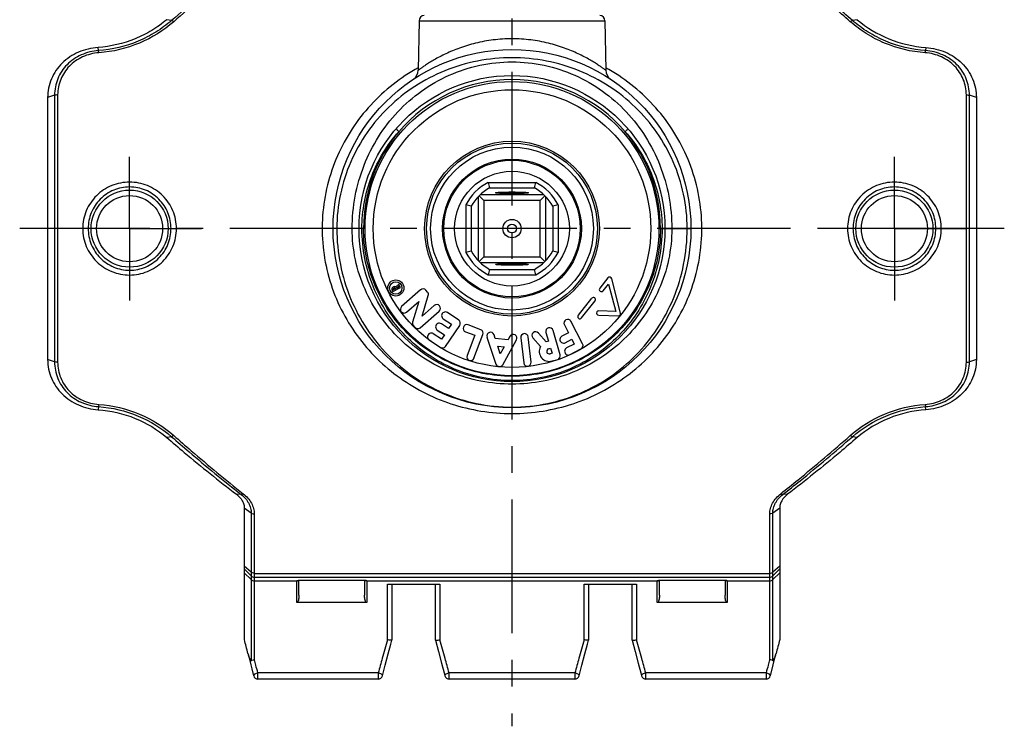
# Model space of a CAD drawing. Header units: millimetres. Extents: x 0 to 1000, y 0 to 1000.
# Tile 1 of 2: x 410 to 590, y 380 to 509. Entities that reach past the tile are written whole.
import ezdxf

# ---------------------------------------------------------------- set-up
doc = ezdxf.new("R2010")
doc.units = ezdxf.units.MM
doc.header["$LTSCALE"] = 65.185185
doc.linetypes.add('CENTER', pattern=[0.6, 0.375, -0.075, 0.075, -0.075])
doc.layers.get('0').update_dxf_attribs({"linetype": 'CONTINUOUS'})
for name, color, linetype in [('ACHSEN_S', 7, 'CONTINUOUS'), ('FASEN', 7, 'CONTINUOUS'), ('KOERPER', 7, 'CONTINUOUS'), ('KONST.EL_MIT_GEO', 7, 'CONTINUOUS')]:
    doc.layers.add(name, color=color, linetype=linetype)

msp = doc.modelspace()

# ---------------------------------------------------------------- linework, layer by layer
at = {"color": 7, "linetype": 'Continuous'}
for p, q in [((495.66, 479.14), (504.34, 479.14)), ((495.91, 478.15), (504.09, 478.15)), ((493.8, 476.51), (493.8, 464.88)), ((493.99, 476.7), (494.85, 475.84)), ((505.81, 476.89), (494.19, 476.89)), ((505.15, 475.84), (494.85, 475.84)), ((494.85, 475.84), (494.85, 465.54)), ((497, 477.24), (497, 477.24)), ((503, 477.24), (503, 477.24)), ((506.01, 476.7), (505.15, 475.84)), ((505.15, 465.54), (505.15, 475.84)), ((506.2, 464.88), (506.2, 476.51)), ((491.55, 475.04), (491.55, 466.35)), ((492.55, 474.79), (492.55, 466.6)), ((507.45, 474.79), (507.45, 466.6)), ((508.45, 475.04), (508.45, 466.35)), ((493.99, 464.68), (494.85, 465.54)), ((494.85, 465.54), (505.15, 465.54)), ((506.01, 464.68), (505.15, 465.54)), ((494.19, 464.49), (505.81, 464.49)), ((495.91, 463.24), (504.09, 463.24)), ((497, 464.15), (497, 464.15)), ((503, 464.15), (503, 464.15)), ((495.66, 462.24), (504.34, 462.24))]:
    msp.add_line(p, q, dxfattribs=at)
for radius in [12.5, 10.5, 1.68, 0.8]:
    msp.add_circle((500, 470.69), radius, dxfattribs=at)
for centre, radius, start, end in [((500, 470.69), 9.5, 117.1908, 152.8092), ((500, 470.69), 8.5, 118.7958, 151.2042), ((566.4, 496.23), 72.77, 193.5755, 194.3859), ((433.6, 496.23), 72.77, 345.6141, 346.4245), ((500, 470.69), 8.5, 28.7958, 61.2042), ((500, 470.69), 9.5, 27.1908, 62.8092), ((473.93, 402.12), 75.01, 75.6262, 76.4123), ((525.53, 404.3), 72.77, 103.5755, 104.3859), ((474.47, 537.09), 72.77, 283.5755, 284.3859), ((500, 470.69), 9.5, 207.1908, 242.8092), ((500, 470.69), 8.5, 208.7958, 241.2042), ((500, 470.69), 8.5, 298.7958, 331.2042), ((500, 470.69), 9.5, 297.1908, 332.8092), ((525.53, 537.09), 72.77, 255.6141, 256.4245), ((566.4, 445.16), 72.77, 165.6141, 166.4245), ((433.6, 445.16), 72.77, 13.5755, 14.3859)]:
    msp.add_arc(centre, radius, start, end, dxfattribs=at)
for points, knots in [([(497, 477.24), (497, 477.25), (497.02, 477.26), (497.07, 477.27), (497.14, 477.29), (497.29, 477.31), (497.54, 477.33), (497.9, 477.35), (498.35, 477.37), (498.87, 477.38), (499.42, 477.39), (500, 477.39), (500.58, 477.39), (501.13, 477.38), (501.65, 477.37), (502.1, 477.35), (502.46, 477.33), (502.71, 477.31), (502.86, 477.29), (502.94, 477.27), (502.98, 477.26), (503, 477.25), (503, 477.24)], [0, 0, 0, 0, 0.00343, 0.010987, 0.023072, 0.03966, 0.085816, 0.147808, 0.223288, 0.309401, 0.402835, 0.500001, 0.597167, 0.6906, 0.776712, 0.852196, 0.91419, 0.960337, 0.976923, 0.989017, 0.996585, 1, 1, 1, 1]), ([(503, 477.24), (502.99, 477.23), (502.96, 477.22), (502.91, 477.2), (502.83, 477.19), (502.67, 477.17), (502.41, 477.15), (502.05, 477.13), (501.6, 477.11), (501.1, 477.1), (500.56, 477.09), (500, 477.09), (499.44, 477.09), (498.9, 477.1), (498.4, 477.11), (497.96, 477.13), (497.59, 477.15), (497.33, 477.17), (497.17, 477.19), (497.09, 477.2), (497.04, 477.22), (497.01, 477.23), (497, 477.24)], [0, 0, 0, 0, 0.005138, 0.014442, 0.02802, 0.045795, 0.093386, 0.155577, 0.230156, 0.314474, 0.405482, 0.4999, 0.594322, 0.685341, 0.769675, 0.844281, 0.906504, 0.954122, 0.97191, 0.985509, 0.994845, 1, 1, 1, 1]), ([(497, 464.15), (497.01, 464.16), (497.04, 464.17), (497.09, 464.18), (497.17, 464.2), (497.33, 464.22), (497.59, 464.24), (497.96, 464.26), (498.4, 464.27), (498.9, 464.29), (499.44, 464.29), (500, 464.3), (500.56, 464.29), (501.1, 464.29), (501.6, 464.27), (502.05, 464.26), (502.41, 464.24), (502.67, 464.22), (502.83, 464.2), (502.91, 464.18), (502.96, 464.17), (502.99, 464.16), (503, 464.15)], [0, 0, 0, 0, 0.005155, 0.014491, 0.02809, 0.045878, 0.093496, 0.155719, 0.230325, 0.314659, 0.405678, 0.5001, 0.594518, 0.685526, 0.769844, 0.844423, 0.906614, 0.954205, 0.97198, 0.985558, 0.994862, 1, 1, 1, 1]), ([(503, 464.15), (503, 464.14), (502.98, 464.13), (502.94, 464.11), (502.86, 464.1), (502.71, 464.08), (502.46, 464.06), (502.1, 464.04), (501.65, 464.02), (501.13, 464.01), (500.58, 464), (500, 463.99), (499.42, 464), (498.87, 464.01), (498.35, 464.02), (497.9, 464.04), (497.54, 464.06), (497.29, 464.08), (497.14, 464.1), (497.07, 464.11), (497.02, 464.13), (497, 464.14), (497, 464.15)], [0, 0, 0, 0, 0.003415, 0.010983, 0.023077, 0.039663, 0.08581, 0.147804, 0.223288, 0.3094, 0.402833, 0.499999, 0.597165, 0.690599, 0.776712, 0.852192, 0.914184, 0.96034, 0.976928, 0.989013, 0.99657, 1, 1, 1, 1])]:
    msp.add_open_spline(points, degree=3, knots=knots, dxfattribs=at)
at = {"layer": 'ACHSEN_S', "color": 40, "linetype": 'CENTER'}
for p, q in [((500, 616.69), (500, 379.65)), ((590.12, 470.69), (409.88, 470.69))]:
    msp.add_line(p, q, dxfattribs=at)
at = {"layer": 'FASEN', "color": 7, "linetype": 'Continuous'}
for p, q in [((415, 494.66), (415, 446.73)), ((585, 494.66), (585, 446.73)), ((451, 419.55), (451, 395.5)), ((549, 419.55), (549, 395.5))]:
    msp.add_line(p, q, dxfattribs=at)
for points, knots in [([(436.79, 508.9), (435.95, 508.18), (434.1, 506.85), (430, 504.79), (426.54, 503.98), (424.22, 503.82)], [0, 0, 0, 0, 0.242186, 0.492655, 1, 1, 1, 1]), ([(563.21, 508.9), (564.92, 507.44), (568.92, 505.04), (573.46, 503.98), (575.78, 503.82)], [0, 0, 0, 0, 0.491223, 1, 1, 1, 1]), ([(424.22, 503.82), (422.99, 503.74), (420.58, 503.16), (418.01, 501.46), (416.48, 499.63), (415.63, 498.09), (415.12, 496.41), (415, 495.24), (415, 494.66)], [0, 0, 0, 0, 0.258031, 0.509754, 0.633234, 0.755502, 0.877451, 1, 1, 1, 1]), ([(575.78, 503.82), (577.01, 503.74), (579.42, 503.16), (581.99, 501.46), (583.52, 499.63), (584.37, 498.09), (584.88, 496.41), (585, 495.24), (585, 494.66)], [0, 0, 0, 0, 0.258051, 0.509767, 0.633244, 0.75551, 0.877455, 1, 1, 1, 1]), ([(415, 446.73), (415, 446.15), (415.12, 444.98), (415.63, 443.3), (416.48, 441.76), (418.01, 439.93), (420.58, 438.23), (422.99, 437.65), (424.22, 437.57)], [0, 0, 0, 0, 0.122549, 0.244498, 0.366766, 0.490246, 0.741969, 1, 1, 1, 1]), ([(585, 446.73), (585, 446.15), (584.88, 444.98), (584.37, 443.3), (583.52, 441.76), (581.99, 439.93), (579.42, 438.23), (577.01, 437.65), (575.78, 437.57)], [0, 0, 0, 0, 0.122545, 0.24449, 0.366756, 0.490233, 0.741949, 1, 1, 1, 1]), ([(424.22, 437.57), (426.54, 437.4), (431.08, 436.35), (435.08, 433.95), (436.79, 432.49)], [0, 0, 0, 0, 0.509119, 1, 1, 1, 1]), ([(575.78, 437.57), (573.46, 437.4), (568.92, 436.35), (564.92, 433.95), (563.21, 432.49)], [0, 0, 0, 0, 0.509195, 1, 1, 1, 1]), ([(436.79, 432.49), (437.86, 431.57), (442.04, 428.02), (446.31, 424.58), (449.54, 422.09)], [0, 0, 0, 0, 0.257224, 1, 1, 1, 1]), ([(563.21, 432.49), (562.14, 431.57), (557.96, 428.02), (553.69, 424.58), (550.46, 422.09)], [0, 0, 0, 0, 0.257226, 1, 1, 1, 1]), ([(449.54, 422.09), (449.97, 421.77), (450.53, 421.18), (450.93, 420.25), (451, 419.78), (451, 419.55)], [0, 0, 0, 0, 0.537865, 0.776191, 1, 1, 1, 1]), ([(550.46, 422.09), (550.03, 421.77), (549.47, 421.18), (549.07, 420.25), (549, 419.78), (549, 419.55)], [0, 0, 0, 0, 0.537866, 0.776191, 1, 1, 1, 1])]:
    msp.add_open_spline(points, degree=3, knots=knots, dxfattribs=at)
at = {"layer": 'KOERPER', "color": 7, "linetype": 'Continuous'}
for p, q in [((483, 508.71), (482.84, 499.65)), ((483, 508.71), (517, 508.71)), ((517, 508.71), (517.16, 499.65)), ((517.55, 461.67), (516.07, 459.81)), ((519.89, 455.23), (518.25, 461.52)), ((478.39, 460.04), (478.18, 459.93)), ((478.18, 459.17), (479.59, 459.89)), ((478.28, 459.73), (478.5, 459.84)), ((478.69, 459.69), (478.28, 459.48)), ((478.64, 459.79), (478.69, 459.69)), ((479.28, 460.5), (478.72, 460.03)), ((478.87, 459.86), (479.39, 460.29)), ((478.9, 459.79), (478.87, 459.86)), ((479.49, 460.09), (478.9, 459.79)), ((479.39, 460.29), (479.28, 460.5)), ((479.59, 459.89), (479.49, 460.09)), ((516.69, 459.31), (517.69, 460.55)), ((517.69, 460.55), (519, 455.54)), ((478.03, 459.47), (478.18, 459.17)), ((478.28, 459.48), (478.23, 459.58)), ((483.28, 459.49), (479.79, 456.44)), ((483.53, 454.67), (484.68, 458.45)), ((484.54, 459.09), (484.24, 459.43)), ((514.58, 457.95), (512.11, 454.85)), ((480.69, 455.42), (482.93, 457.38)), ((482.93, 457.38), (481.79, 453.6)), ((485.78, 456.64), (483.53, 454.67)), ((512.74, 454.35), (515.21, 457.45)), ((483.19, 452.56), (486.68, 455.61)), ((490.25, 453.94), (488.18, 455.32)), ((515.87, 454.83), (519.49, 454.73)), ((519, 455.54), (515.9, 455.63)), ((481.93, 452.96), (482.23, 452.62)), ((488.39, 452.39), (487.08, 453.27)), ((487.42, 454.19), (488.92, 453.19)), ((487.85, 449.14), (490.43, 452.99)), ((488.92, 453.19), (488.39, 452.39)), ((494.3, 452.19), (491.97, 453.08)), ((509.59, 453.1), (510.34, 451.64)), ((512.92, 449.6), (510.8, 453.73)), ((487.1, 450.46), (485.59, 451.47)), ((486.32, 452.14), (487.63, 451.26)), ((487.63, 451.26), (487.1, 450.46)), ((491.49, 451.81), (493.18, 451.17)), ((493.18, 451.17), (491.77, 447.46)), ((493.04, 446.98), (494.69, 451.32)), ((495.42, 450.84), (497.06, 445.92)), ((496.94, 450.58), (496.71, 451.27)), ((499.63, 451), (499.28, 450.36)), ((501.61, 450.72), (502.14, 446.11)), ((503.49, 446.26), (502.96, 450.87)), ((503.81, 450.69), (505.2, 449.1)), ((506.23, 449.99), (504.83, 451.58)), ((506.22, 451.69), (506.68, 450.11)), ((508.82, 447.62), (507.52, 452.07)), ((510.34, 451.64), (509.13, 451.02)), ((484.84, 450.34), (486.9, 448.95)), ((499.28, 450.36), (496.94, 450.58)), ((497.41, 449.17), (498.56, 449.06)), ((497.86, 447.81), (497.41, 449.17)), ((498.56, 449.06), (497.86, 447.81)), ((498.3, 445.8), (500.82, 450.33)), ((506.68, 450.11), (506.23, 449.99)), ((506.69, 448.7), (507.06, 448.81)), ((507.06, 448.81), (507.33, 447.89)), ((509.75, 449.81), (510.96, 450.44)), ((511.4, 449.58), (510, 448.86)), ((510.96, 450.44), (511.4, 449.58)), ((507.33, 447.89), (506.96, 447.78)), ((510.62, 447.65), (512.63, 448.69)), ((507.34, 446.48), (508.36, 446.77))]:
    msp.add_line(p, q, dxfattribs=at)
at = {"layer": 'KOERPER', "color": 40, "linetype": 'CENTER'}
for p, q in [((430, 470.69), (430, 483.85)), ((570, 470.69), (570, 483.85)), ((430, 470.69), (416.84, 470.69)), ((430, 470.69), (430, 457.54)), ((430, 470.69), (443.16, 470.69)), ((570, 470.69), (556.84, 470.69)), ((570, 470.69), (583.16, 470.69)), ((570, 470.69), (570, 457.54))]:
    msp.add_line(p, q, dxfattribs=at)
at = {"layer": 'KOERPER', "color": 7, "linetype": 'Continuous'}
for centre, radius in [((500, 470.69), 12.7), ((478.73, 459.83), 1.47), ((478.73, 459.83), 1.13)]:
    msp.add_circle(centre, radius, dxfattribs=at)
for centre, radius, start, end in [((484, 508.69), 1, 93.5024, 179), ((516, 508.69), 1, 1, 86.4976), ((517.86, 461.42), 0.4, 14.6262, 141.4162), ((478.33, 459.63), 0.34, 117.0544, 207.0544), ((478.33, 459.63), 0.11, 117.0544, 207.0544), ((478.55, 459.74), 0.34, 59.7468, 117.0544), ((478.55, 459.74), 0.11, 27.0544, 117.0544), ((483.73, 458.98), 0.68, 41.1846, 131.1846), ((516.38, 459.56), 0.4, 141.4162, 321.4162), ((484.03, 458.64), 0.68, 343.1846, 41.1846), ((514.9, 457.7), 0.4, 321.4162, 141.4162), ((480.24, 455.93), 0.68, 131.1846, 311.1846), ((486.23, 456.12), 0.68, 311.1846, 131.1846), ((487.8, 454.76), 0.68, 56.1209, 236.1209), ((512.43, 454.6), 0.4, 141.4162, 321.4162), ((515.88, 455.23), 0.4, 88.2862, 268.4445), ((519.5, 455.13), 0.4, 268.4445, 14.6262), ((482.44, 453.41), 0.68, 163.1846, 221.1846), ((482.74, 453.07), 0.68, 221.1846, 311.1846), ((486.7, 452.7), 0.68, 56.1209, 236.1209), ((489.87, 453.37), 0.68, 326.1209, 56.1209), ((491.73, 452.44), 0.68, 69.1771, 249.1771), ((506.87, 451.88), 0.68, 16.258, 196.258), ((510.19, 453.41), 0.68, 27.3, 207.3), ((485.21, 450.91), 0.68, 56.1209, 236.1209), ((494.05, 451.56), 0.68, 339.1771, 69.1771), ((496.07, 451.05), 0.68, 18.4131, 198.4131), ((500.23, 450.67), 0.68, 330.9131, 150.9131), ((502.29, 450.8), 0.68, 6.5547, 186.5547), ((504.32, 451.14), 0.68, 41.258, 221.258), ((509.44, 450.42), 0.68, 117.3, 297.3), ((487.28, 449.52), 0.68, 236.1209, 326.1209), ((506.83, 448.24), 1.84, 152.1076, 286.258), ((510.31, 448.25), 0.68, 117.3, 297.3), ((512.32, 449.29), 0.68, 297.3, 27.3), ((492.41, 447.22), 0.68, 159.1771, 339.1771), ((506.83, 448.24), 0.48, 106.258, 286.258), ((508.17, 447.42), 0.68, 286.258, 16.258), ((497.71, 446.13), 0.68, 198.4131, 330.9131), ((502.82, 446.19), 0.68, 186.5547, 6.5547)]:
    msp.add_arc(centre, radius, start, end, dxfattribs=at)
at = {"layer": 'KONST.EL_MIT_GEO', "color": 7, "linetype": 'Continuous'}
for p, q in [((437.68, 508.76), (436.79, 508.9)), ((563.21, 508.9), (562.32, 508.76)), ((424.31, 503.26), (424.22, 503.82)), ((575.78, 503.82), (575.69, 503.26)), ((416.27, 495.08), (415, 494.66)), ((416.27, 495.08), (416.27, 446.31)), ((416.83, 495.16), (416.83, 446.23)), ((583.17, 446.23), (583.17, 495.16)), ((585, 494.66), (583.73, 495.08)), ((583.73, 446.31), (583.73, 495.08)), ((473.1, 470.69), (467.25, 470.69)), ((526.9, 470.69), (532.75, 470.69)), ((416.27, 446.31), (415, 446.73)), ((585, 446.73), (583.73, 446.31)), ((424.31, 438.13), (424.22, 437.57)), ((575.78, 437.57), (575.69, 438.13)), ((437.68, 432.63), (436.79, 432.49)), ((563.21, 432.49), (562.32, 432.63)), ((450.44, 422.04), (449.54, 422.09)), ((550.46, 422.09), (549.56, 422.04)), ((452.27, 418.66), (451, 419.55)), ((452.27, 418.66), (452.27, 391.7)), ((452.83, 418.5), (452.83, 391.81)), ((547.17, 391.81), (547.17, 418.5)), ((549, 419.55), (547.73, 418.66)), ((547.73, 391.7), (547.73, 418.66)), ((452.27, 407.83), (451, 408.92)), ((452.27, 407.17), (451, 408.43)), ((452.27, 406.48), (451, 407.74)), ((452.83, 407.63), (547.17, 407.63)), ((549, 408.92), (547.73, 407.83)), ((549, 408.43), (547.73, 407.17)), ((549, 407.74), (547.73, 406.48)), ((452.83, 406.94), (547.17, 406.94)), ((452.83, 406.24), (460.6, 406.24)), ((460.6, 402.27), (460.6, 406.29)), ((461, 403.64), (461, 406.36)), ((461.42, 406.37), (461.5, 406.37)), ((461.5, 406.37), (461.5, 406.37)), ((472.5, 406.37), (472.5, 406.37)), ((473, 406.36), (473, 403.64)), ((473.4, 406.29), (473.4, 402.27)), ((473.4, 406.24), (526.6, 406.24)), ((477.2, 405.68), (486.8, 405.68)), ((477.2, 395.46), (477.2, 405.68)), ((478, 405.68), (478, 395.43)), ((486, 395.43), (486, 405.68)), ((486.8, 405.68), (486.8, 395.46)), ((513.2, 405.68), (522.8, 405.68)), ((513.2, 395.46), (513.2, 405.68)), ((514, 405.68), (514, 395.43)), ((522, 395.43), (522, 405.68)), ((522.8, 405.68), (522.8, 395.46)), ((526.6, 402.27), (526.6, 406.29)), ((527, 403.64), (527, 406.36)), ((527.42, 406.37), (527.5, 406.37)), ((527.5, 406.37), (527.5, 406.37)), ((538.5, 406.37), (538.5, 406.37)), ((539, 406.36), (539, 403.64)), ((539.4, 406.29), (539.4, 402.27)), ((539.4, 406.24), (547.17, 406.24)), ((473.4, 402.27), (460.6, 402.27)), ((539.4, 402.27), (526.6, 402.27)), ((477.8, 394.7), (478, 395.43)), ((478, 395.43), (478, 395.43)), ((486, 395.43), (486.55, 393.36)), ((486, 395.43), (486, 395.43)), ((513.8, 394.7), (514, 395.43)), ((514, 395.43), (514, 395.43)), ((522, 395.43), (522.55, 393.36)), ((522, 395.43), (522, 395.43)), ((477.32, 392.89), (477.8, 394.7)), ((486.55, 393.36), (487.12, 391.19)), ((513.32, 392.89), (513.8, 394.7)), ((522.55, 393.36), (523.12, 391.19)), ((451.68, 392.89), (452.2, 390.89)), ((476.78, 390.82), (477.32, 392.89)), ((487.12, 391.19), (487.58, 389.42)), ((512.78, 390.82), (513.32, 392.89)), ((523.12, 391.19), (523.58, 389.42)), ((547.79, 390.87), (548.32, 392.89)), ((452.2, 390.89), (452.38, 390.19)), ((452.38, 390.19), (452.71, 388.9)), ((475.51, 389.43), (453.49, 389.43)), ((453.49, 388.3), (453.49, 389.43)), ((475.51, 389.43), (475.51, 388.3)), ((476.29, 388.9), (476.78, 390.82)), ((487.58, 389.42), (487.71, 388.9)), ((511.51, 389.43), (488.49, 389.43)), ((488.49, 388.3), (488.49, 389.43)), ((511.51, 389.43), (511.51, 388.3)), ((512.29, 388.9), (512.78, 390.82)), ((523.58, 389.42), (523.71, 388.9)), ((546.51, 389.43), (524.49, 389.43)), ((524.49, 388.3), (524.49, 389.43)), ((546.51, 389.43), (546.51, 388.3)), ((547.29, 388.9), (547.79, 390.87)), ((475.51, 388.3), (453.49, 388.3)), ((511.51, 388.3), (488.49, 388.3)), ((546.51, 388.3), (524.49, 388.3))]:
    msp.add_line(p, q, dxfattribs=at)
for points in [[(460.75, 406.33), (460.75, 406.33), (460.75, 406.33), (460.75, 406.33), (460.75, 406.33), (460.76, 406.33), (460.77, 406.33), (460.78, 406.34), (460.79, 406.34), (460.81, 406.34), (460.82, 406.34), (460.84, 406.34), (460.86, 406.35), (460.89, 406.35), (460.91, 406.35), (460.94, 406.35), (460.97, 406.36), (461, 406.36), (461.03, 406.36), (461.06, 406.36), (461.1, 406.36), (461.13, 406.36), (461.17, 406.37), (461.21, 406.37), (461.25, 406.37), (461.29, 406.37), (461.33, 406.37), (461.38, 406.37), (461.42, 406.37)], [(461.5, 406.37), (472.56, 406.37), (472.6, 406.37), (472.65, 406.37), (472.69, 406.37), (472.73, 406.37), (472.77, 406.37), (472.81, 406.37), (472.85, 406.36), (472.89, 406.36), (472.92, 406.36), (472.96, 406.36), (472.99, 406.36), (473.02, 406.36), (473.05, 406.35), (473.08, 406.35), (473.1, 406.35), (473.12, 406.35), (473.15, 406.35), (473.17, 406.34), (473.18, 406.34), (473.2, 406.34), (473.21, 406.34), (473.23, 406.34), (473.24, 406.33), (473.24, 406.33), (473.25, 406.33)], [(526.75, 406.33), (526.75, 406.33), (526.75, 406.33), (526.75, 406.33), (526.75, 406.33), (526.76, 406.33), (526.77, 406.33), (526.78, 406.34), (526.79, 406.34), (526.81, 406.34), (526.82, 406.34), (526.84, 406.34), (526.86, 406.35), (526.89, 406.35), (526.91, 406.35), (526.94, 406.35), (526.97, 406.36), (527, 406.36), (527.03, 406.36), (527.06, 406.36), (527.1, 406.36), (527.13, 406.36), (527.17, 406.37), (527.21, 406.37), (527.25, 406.37), (527.29, 406.37), (527.33, 406.37), (527.38, 406.37), (527.42, 406.37)], [(527.5, 406.37), (538.56, 406.37), (538.6, 406.37), (538.65, 406.37), (538.69, 406.37), (538.73, 406.37), (538.77, 406.37), (538.81, 406.37), (538.85, 406.36), (538.89, 406.36), (538.92, 406.36), (538.96, 406.36), (538.99, 406.36), (539.02, 406.36), (539.05, 406.35), (539.08, 406.35), (539.1, 406.35), (539.12, 406.35), (539.15, 406.35), (539.17, 406.34), (539.18, 406.34), (539.2, 406.34), (539.21, 406.34), (539.23, 406.34), (539.24, 406.33), (539.24, 406.33), (539.25, 406.33)]]:
    msp.add_lwpolyline(points, dxfattribs=at)
for centre, radius in [((500, 470.69), 32.75), ((500, 470.69), 28), ((500, 470.69), 26.9), ((500, 470.69), 25.4), ((500, 470.69), 16), ((500, 470.69), 15.64), ((500, 470.69), 14.9), ((430, 470.69), 7.05), ((570, 470.69), 7.05), ((430, 470.69), 6.05), ((570, 470.69), 6.05)]:
    msp.add_circle(centre, radius, dxfattribs=at)
for centre, radius, start, end in [((480.84, 499.69), 2, 303.5317, 359), ((519.16, 499.69), 2, 181, 236.4663), ((500, 470.69), 27.27, 40.5074, 139.4926), ((500.37, 470.71), 27.54, 140.0157, 180.0314), ((499.63, 470.71), 27.54, 359.9686, 39.9844), ((452.83, 407.74), 0.801, 225.133, 270.0212), ((452.83, 407.04), 0.801, 225.133, 270.0212), ((547.17, 407.74), 0.801, 269.9788, 314.867), ((547.17, 407.04), 0.801, 269.9788, 314.867), ((-99.37, 251.11), 569, 14.4361, 14.7005), ((944.05, 261.38), 485.73, 163.9756, 164.3894), ((16.58, 260.42), 489.22, 15.612, 16.0229), ((980.05, 261.38), 485.73, 163.9756, 164.3894), ((52.58, 260.42), 489.22, 15.612, 16.0229), ((1114.07, 247.29), 584.18, 165.30292, 165.56046), ((462.78, 395.82), 11.48, 194.4318, 194.8021), ((537.22, 395.82), 11.48, 345.1979, 345.5682), ((22.24, 271.8), 447.01, 15.4473, 15.5747), ((876.26, 280.26), 415.36, 164.3814, 164.7616), ((69.25, 275.14), 434.53, 15.2482, 15.6116), ((912.26, 280.26), 415.36, 164.3814, 164.7616), ((105.25, 275.14), 434.53, 15.2482, 15.6116), ((973.72, 272.92), 442.81, 164.4247, 164.5533), ((55.08, 280.87), 412.93, 15.2412, 15.4469), ((922.6, 287.02), 389.78, 164.5501, 164.768), ((453.49, 389.1), 0.8, 194.3111, 270), ((475.51, 389.1), 0.8, 270, 345.6773), ((488.49, 389.1), 0.8, 194.311, 270), ((511.51, 389.1), 0.8, 270, 345.6773), ((524.49, 389.1), 0.8, 194.311, 270), ((546.51, 389.1), 0.8, 270, 345.6772)]:
    msp.add_arc(centre, radius, start, end, dxfattribs=at)
for points, knots in [([(450.44, 519.34), (449.37, 518.51), (445.06, 515.07), (440.83, 511.51), (437.68, 508.76)], [0, 0, 0, 0, 0.244548, 1, 1, 1, 1]), ([(450.79, 519.18), (449.73, 518.34), (445.43, 514.88), (441.21, 511.3), (438.08, 508.54)], [0, 0, 0, 0, 0.244531, 1, 1, 1, 1]), ([(561.93, 508.54), (560.87, 509.47), (556.7, 513.1), (552.44, 516.63), (549.21, 519.19)], [0, 0, 0, 0, 0.255227, 1, 1, 1, 1]), ([(562.32, 508.76), (561.25, 509.69), (557.07, 513.3), (552.8, 516.8), (549.56, 519.34)], [0, 0, 0, 0, 0.255208, 1, 1, 1, 1]), ([(437.68, 508.76), (436.79, 507.98), (434.84, 506.55), (430.48, 504.31), (426.79, 503.44), (424.31, 503.26)], [0, 0, 0, 0, 0.242718, 0.491977, 1, 1, 1, 1]), ([(438.08, 508.54), (436.23, 506.92), (431.88, 504.22), (426.91, 503.03), (424.36, 502.85)], [0, 0, 0, 0, 0.491221, 1, 1, 1, 1]), ([(438.08, 508.54), (438.01, 508.6), (437.89, 508.69), (437.75, 508.75), (437.68, 508.76)], [0, 0, 0, 0, 0.572103, 1, 1, 1, 1]), ([(561.92, 508.54), (561.99, 508.6), (562.11, 508.69), (562.25, 508.75), (562.32, 508.76)], [0, 0, 0, 0, 0.572168, 1, 1, 1, 1]), ([(575.64, 502.85), (573.1, 503.03), (569.31, 503.94), (564.84, 506.26), (562.84, 507.73), (561.93, 508.54)], [0, 0, 0, 0, 0.507955, 0.757222, 1, 1, 1, 1]), ([(575.69, 503.26), (573.21, 503.44), (569.52, 504.31), (565.16, 506.55), (563.21, 507.98), (562.32, 508.76)], [0, 0, 0, 0, 0.508023, 0.757283, 1, 1, 1, 1]), ([(500, 505.41), (498.86, 505.41), (496.61, 505.27), (493.4, 504.68), (490.91, 503.92), (489.1, 503.22), (487.89, 502.68), (486.79, 502.13), (485.81, 501.59), (484.96, 501.08), (484.33, 500.68), (483.9, 500.4), (483.63, 500.21), (483.4, 500.05), (483.2, 499.91), (483.07, 499.82), (482.98, 499.75), (482.93, 499.72), (482.89, 499.69), (482.87, 499.67), (482.85, 499.66), (482.84, 499.65), (482.84, 499.65)], [0, 0, 0, 0, 0.186281, 0.365511, 0.531998, 0.609094, 0.681401, 0.748377, 0.809391, 0.863689, 0.910366, 0.930526, 0.948383, 0.963798, 0.976634, 0.986767, 0.990785, 0.994089, 0.996669, 0.998518, 0.999629, 1, 1, 1, 1]), ([(517.16, 499.65), (517.16, 499.65), (517.15, 499.66), (517.13, 499.67), (517.1, 499.69), (517.05, 499.73), (516.95, 499.81), (516.8, 499.91), (516.6, 500.05), (516.37, 500.21), (516.1, 500.4), (515.67, 500.68), (515.04, 501.08), (514.19, 501.59), (513.21, 502.13), (512.11, 502.68), (510.9, 503.22), (509.09, 503.92), (506.6, 504.68), (503.39, 505.27), (501.14, 505.41), (500, 505.41)], [0, 0, 0, 0, 0.000371, 0.001482, 0.00333, 0.005911, 0.013232, 0.023366, 0.036202, 0.051616, 0.069474, 0.089634, 0.136311, 0.190609, 0.251623, 0.318599, 0.390906, 0.468002, 0.634489, 0.813719, 1, 1, 1, 1]), ([(424.31, 503.26), (423.23, 503.18), (421.1, 502.66), (418.43, 500.83), (416.66, 498.18), (416.26, 496.1), (416.27, 495.08)], [0, 0, 0, 0, 0.258585, 0.510482, 0.755952, 1, 1, 1, 1]), ([(424.36, 502.85), (424.36, 502.9), (424.34, 503.03), (424.33, 503.17), (424.31, 503.26)], [0, 0, 0, 0, 0.331147, 1, 1, 1, 1]), ([(575.64, 502.85), (575.64, 502.9), (575.66, 503.03), (575.67, 503.17), (575.69, 503.26)], [0, 0, 0, 0, 0.331202, 1, 1, 1, 1]), ([(583.73, 495.08), (583.74, 496.1), (583.34, 498.18), (581.57, 500.83), (578.9, 502.66), (576.77, 503.18), (575.69, 503.26)], [0, 0, 0, 0, 0.244047, 0.489515, 0.741411, 1, 1, 1, 1]), ([(424.36, 502.85), (423.35, 502.78), (421.35, 502.28), (418.85, 500.56), (417.21, 498.06), (416.84, 496.12), (416.83, 495.16)], [0, 0, 0, 0, 0.25835, 0.510126, 0.755708, 1, 1, 1, 1]), ([(500, 501.94), (497.89, 501.94), (493.68, 501.54), (487.64, 499.75), (482.12, 496.87), (477.3, 493.04), (473.31, 488.37), (470.29, 482.97), (468.37, 477), (467.93, 472.8), (467.93, 470.69)], [0, 0, 0, 0, 0.127541, 0.253806, 0.378206, 0.501095, 0.623582, 0.747093, 0.87266, 1, 1, 1, 1]), ([(470.74, 470.69), (470.74, 472.68), (471.11, 476.63), (472.75, 482.32), (475.4, 487.55), (478.95, 492.16), (483.34, 496), (488.43, 498.93), (494.06, 500.77), (498.02, 501.19), (500, 501.19)], [0, 0, 0, 0, 0.126863, 0.252539, 0.376676, 0.499854, 0.623111, 0.747405, 0.873164, 1, 1, 1, 1]), ([(532.07, 470.69), (532.07, 472.8), (531.63, 477), (529.71, 482.97), (526.69, 488.37), (522.7, 493.04), (517.88, 496.87), (512.36, 499.75), (506.32, 501.54), (502.11, 501.94), (500, 501.94)], [0, 0, 0, 0, 0.12734, 0.252907, 0.376418, 0.498905, 0.621794, 0.746194, 0.872459, 1, 1, 1, 1]), ([(500, 501.19), (501.98, 501.19), (505.94, 500.77), (511.57, 498.93), (516.66, 496), (521.05, 492.16), (524.6, 487.55), (527.25, 482.32), (528.89, 476.63), (529.26, 472.68), (529.26, 470.69)], [0, 0, 0, 0, 0.126837, 0.252595, 0.376889, 0.500147, 0.623325, 0.747461, 0.873137, 1, 1, 1, 1]), ([(583.17, 495.16), (583.17, 496.12), (582.79, 498.06), (581.15, 500.56), (578.65, 502.28), (576.65, 502.78), (575.64, 502.85)], [0, 0, 0, 0, 0.244291, 0.489871, 0.741646, 1, 1, 1, 1]), ([(482.85, 500.12), (481.23, 499.22), (478.13, 497.17), (474.03, 493.4), (470.59, 489), (467.9, 484.06), (466.07, 478.7), (465.17, 473.08), (465.25, 467.37), (466.31, 461.78), (468.29, 456.48), (471.11, 451.62), (474.67, 447.32), (478.87, 443.65), (483.61, 440.69), (488.8, 438.51), (494.31, 437.17), (498.1, 436.86), (500, 436.86)], [0, 0, 0, 0, 0.061891, 0.123611, 0.185491, 0.247794, 0.310631, 0.373908, 0.437335, 0.500561, 0.563323, 0.625554, 0.687393, 0.74913, 0.811101, 0.873566, 0.936594, 1, 1, 1, 1]), ([(500, 436.86), (501.9, 436.86), (505.69, 437.17), (511.2, 438.51), (516.39, 440.69), (521.13, 443.65), (525.33, 447.32), (528.89, 451.62), (531.71, 456.48), (533.69, 461.78), (534.75, 467.37), (534.83, 473.08), (533.93, 478.7), (532.1, 484.06), (529.41, 489), (525.97, 493.4), (521.87, 497.17), (518.77, 499.22), (517.15, 500.12)], [0, 0, 0, 0, 0.063406, 0.126434, 0.188899, 0.25087, 0.312607, 0.374446, 0.436677, 0.499439, 0.562665, 0.626092, 0.689369, 0.752206, 0.814509, 0.876389, 0.938109, 1, 1, 1, 1]), ([(416.83, 495.16), (416.78, 495.16), (416.59, 495.15), (416.4, 495.12), (416.27, 495.08)], [0, 0, 0, 0, 0.272824, 1, 1, 1, 1]), ([(583.17, 495.16), (583.22, 495.16), (583.41, 495.15), (583.6, 495.12), (583.73, 495.08)], [0, 0, 0, 0, 0.272955, 1, 1, 1, 1]), ([(478.87, 489.06), (478.85, 489.04), (478.85, 488.97), (478.88, 488.89), (478.95, 488.77), (479.08, 488.61), (479.2, 488.47), (479.27, 488.41)], [0, 0, 0, 0, 0.116286, 0.208534, 0.325903, 0.628659, 1, 1, 1, 1]), ([(521.13, 489.06), (521.15, 489.04), (521.15, 488.97), (521.12, 488.89), (521.05, 488.77), (520.92, 488.61), (520.8, 488.47), (520.73, 488.41)], [0, 0, 0, 0, 0.116286, 0.208533, 0.325902, 0.628659, 1, 1, 1, 1]), ([(472.53, 470.69), (472.53, 472.33), (472.84, 475.59), (474.17, 480.29), (476.31, 484.63), (478.22, 487.21), (479.27, 488.41)], [0, 0, 0, 0, 0.253316, 0.504645, 0.753279, 1, 1, 1, 1]), ([(520.73, 488.41), (521.78, 487.21), (523.69, 484.63), (525.83, 480.29), (527.16, 475.59), (527.47, 472.33), (527.47, 470.69)], [0, 0, 0, 0, 0.246721, 0.495355, 0.746684, 1, 1, 1, 1]), ([(438.58, 470.69), (438.58, 471.81), (438.13, 474.05), (436.21, 476.87), (433.35, 478.75), (430, 479.41), (426.65, 478.75), (423.79, 476.87), (421.87, 474.05), (421.42, 471.81), (421.42, 470.69)], [0, 0, 0, 0, 0.125041, 0.249967, 0.374912, 0.5, 0.625088, 0.750033, 0.87496, 1, 1, 1, 1]), ([(437.58, 470.69), (437.58, 471.68), (437.19, 473.68), (435.51, 476.21), (432.98, 477.91), (430, 478.5), (427.02, 477.91), (424.49, 476.21), (422.81, 473.68), (422.42, 471.68), (422.42, 470.69)], [0, 0, 0, 0, 0.125089, 0.250009, 0.374921, 0.5, 0.625079, 0.749992, 0.874911, 1, 1, 1, 1]), ([(578.58, 470.69), (578.58, 471.81), (578.13, 474.05), (576.21, 476.87), (573.35, 478.75), (570, 479.41), (566.65, 478.75), (563.79, 476.87), (561.87, 474.05), (561.42, 471.81), (561.42, 470.69)], [0, 0, 0, 0, 0.125041, 0.249967, 0.374912, 0.5, 0.625088, 0.750033, 0.87496, 1, 1, 1, 1]), ([(577.58, 470.69), (577.58, 471.68), (577.19, 473.68), (575.51, 476.21), (572.98, 477.91), (570, 478.5), (567.02, 477.91), (564.49, 476.21), (562.81, 473.68), (562.42, 471.68), (562.42, 470.69)], [0, 0, 0, 0, 0.125089, 0.250009, 0.374921, 0.5, 0.625079, 0.749992, 0.874911, 1, 1, 1, 1]), ([(421.42, 470.69), (421.42, 469.58), (421.87, 467.34), (423.79, 464.52), (426.65, 462.64), (430, 461.98), (433.35, 462.64), (436.21, 464.52), (438.13, 467.34), (438.58, 469.58), (438.58, 470.69)], [0, 0, 0, 0, 0.125017, 0.249912, 0.374863, 0.500001, 0.625139, 0.750088, 0.874983, 1, 1, 1, 1]), ([(422.42, 470.69), (422.42, 469.71), (422.81, 467.71), (424.49, 465.18), (427.02, 463.48), (430, 462.88), (432.98, 463.48), (435.51, 465.18), (437.19, 467.71), (437.58, 469.71), (437.58, 470.69)], [0, 0, 0, 0, 0.125066, 0.249955, 0.374872, 0.500001, 0.625129, 0.750045, 0.874933, 1, 1, 1, 1]), ([(467.93, 470.69), (467.93, 468.5), (468.36, 464.13), (470.24, 457.9), (473.24, 452.26), (477.18, 447.4), (481.94, 443.42), (487.42, 440.41), (493.51, 438.48), (497.82, 438.04), (500, 438.04)], [0, 0, 0, 0, 0.129705, 0.257407, 0.382145, 0.504233, 0.624957, 0.746378, 0.871064, 1, 1, 1, 1]), ([(500, 442.24), (498.09, 442.24), (494.28, 442.61), (488.81, 444.23), (483.79, 446.84), (479.38, 450.33), (475.7, 454.6), (472.91, 459.53), (471.14, 464.97), (470.74, 468.79), (470.74, 470.69)], [0, 0, 0, 0, 0.126601, 0.252106, 0.376266, 0.499659, 0.623199, 0.74767, 0.873389, 1, 1, 1, 1]), ([(500, 442.9), (498.17, 442.9), (494.51, 443.27), (489.29, 444.89), (484.53, 447.49), (480.4, 450.95), (477.01, 455.14), (474.47, 459.95), (472.89, 465.2), (472.53, 468.86), (472.53, 470.69)], [0, 0, 0, 0, 0.126756, 0.252252, 0.376235, 0.499403, 0.6228, 0.747285, 0.873159, 1, 1, 1, 1]), ([(527.17, 470.69), (527.17, 468.9), (526.81, 465.32), (525.22, 460.2), (522.67, 455.52), (519.29, 451.44), (515.19, 448.1), (510.49, 445.6), (505.37, 444.04), (500, 443.5), (494.63, 444.04), (489.51, 445.6), (484.81, 448.1), (480.71, 451.44), (477.33, 455.52), (474.78, 460.2), (473.19, 465.32), (472.83, 468.9), (472.83, 470.69)], [0, 0, 0, 0, 0.063235, 0.126065, 0.188324, 0.250155, 0.311922, 0.374046, 0.43678, 0.5, 0.56322, 0.625954, 0.688078, 0.749845, 0.811676, 0.873935, 0.936765, 1, 1, 1, 1]), ([(529.26, 470.69), (529.26, 468.79), (528.86, 464.97), (527.09, 459.53), (524.3, 454.6), (520.62, 450.33), (516.21, 446.84), (511.19, 444.23), (505.72, 442.61), (501.91, 442.24), (500, 442.24)], [0, 0, 0, 0, 0.126611, 0.25233, 0.376801, 0.500341, 0.623734, 0.747894, 0.873399, 1, 1, 1, 1]), ([(500, 438.04), (502.18, 438.04), (506.49, 438.48), (512.58, 440.41), (518.06, 443.42), (522.82, 447.4), (526.76, 452.26), (529.76, 457.9), (531.64, 464.13), (532.07, 468.5), (532.07, 470.69)], [0, 0, 0, 0, 0.128935, 0.25362, 0.375041, 0.495765, 0.617853, 0.742592, 0.870294, 1, 1, 1, 1]), ([(527.47, 470.69), (527.47, 468.86), (527.11, 465.2), (525.53, 459.95), (522.99, 455.14), (519.6, 450.95), (515.47, 447.49), (510.71, 444.89), (505.49, 443.27), (501.83, 442.9), (500, 442.9)], [0, 0, 0, 0, 0.126841, 0.252715, 0.3772, 0.500597, 0.623765, 0.747748, 0.873244, 1, 1, 1, 1]), ([(561.42, 470.69), (561.42, 469.58), (561.87, 467.34), (563.79, 464.52), (566.65, 462.64), (570, 461.98), (573.35, 462.64), (576.21, 464.52), (578.13, 467.34), (578.58, 469.58), (578.58, 470.69)], [0, 0, 0, 0, 0.125017, 0.249912, 0.374863, 0.500001, 0.625139, 0.750088, 0.874983, 1, 1, 1, 1]), ([(562.42, 470.69), (562.42, 469.71), (562.81, 467.71), (564.49, 465.18), (567.02, 463.48), (570, 462.88), (572.98, 463.48), (575.51, 465.18), (577.19, 467.71), (577.58, 469.71), (577.58, 470.69)], [0, 0, 0, 0, 0.125066, 0.249955, 0.374872, 0.500001, 0.625129, 0.750045, 0.874933, 1, 1, 1, 1]), ([(416.27, 446.31), (416.26, 445.29), (416.66, 443.21), (418.43, 440.56), (421.1, 438.73), (423.23, 438.2), (424.31, 438.13)], [0, 0, 0, 0, 0.244047, 0.489515, 0.741411, 1, 1, 1, 1]), ([(416.83, 446.23), (416.78, 446.23), (416.59, 446.24), (416.4, 446.27), (416.27, 446.31)], [0, 0, 0, 0, 0.272963, 1, 1, 1, 1]), ([(416.83, 446.23), (416.83, 445.27), (417.21, 443.33), (418.85, 440.83), (421.35, 439.1), (423.35, 438.61), (424.36, 438.54)], [0, 0, 0, 0, 0.244291, 0.48987, 0.741645, 1, 1, 1, 1]), ([(575.64, 438.54), (576.65, 438.61), (578.65, 439.1), (581.15, 440.83), (582.79, 443.32), (583.17, 445.27), (583.17, 446.23)], [0, 0, 0, 0, 0.258359, 0.510134, 0.755711, 1, 1, 1, 1]), ([(575.69, 438.13), (576.77, 438.2), (578.9, 438.73), (581.57, 440.56), (583.34, 443.21), (583.74, 445.29), (583.73, 446.31)], [0, 0, 0, 0, 0.258593, 0.510489, 0.755955, 1, 1, 1, 1]), ([(583.17, 446.23), (583.22, 446.23), (583.41, 446.24), (583.6, 446.26), (583.73, 446.31)], [0, 0, 0, 0, 0.272824, 1, 1, 1, 1]), ([(424.36, 438.54), (424.36, 438.49), (424.34, 438.35), (424.33, 438.22), (424.31, 438.13)], [0, 0, 0, 0, 0.331179, 1, 1, 1, 1]), ([(424.31, 438.13), (426.79, 437.95), (431.64, 436.81), (435.88, 434.2), (437.68, 432.63)], [0, 0, 0, 0, 0.508838, 1, 1, 1, 1]), ([(424.36, 438.54), (426.91, 438.35), (431.88, 437.17), (436.23, 434.47), (438.08, 432.85)], [0, 0, 0, 0, 0.508782, 1, 1, 1, 1]), ([(561.92, 432.84), (563.77, 434.47), (568.12, 437.17), (573.09, 438.35), (575.64, 438.54)], [0, 0, 0, 0, 0.491217, 1, 1, 1, 1]), ([(562.32, 432.63), (564.12, 434.2), (568.36, 436.81), (573.21, 437.95), (575.69, 438.13)], [0, 0, 0, 0, 0.491161, 1, 1, 1, 1]), ([(575.64, 438.54), (575.64, 438.49), (575.66, 438.35), (575.67, 438.22), (575.69, 438.13)], [0, 0, 0, 0, 0.331162, 1, 1, 1, 1]), ([(438.08, 432.84), (438.01, 432.79), (437.89, 432.7), (437.75, 432.63), (437.68, 432.63)], [0, 0, 0, 0, 0.572168, 1, 1, 1, 1]), ([(437.68, 432.63), (438.75, 431.7), (442.93, 428.09), (447.2, 424.59), (450.44, 422.04)], [0, 0, 0, 0, 0.255208, 1, 1, 1, 1]), ([(438.08, 432.85), (439.14, 431.91), (443.31, 428.29), (447.56, 424.76), (450.79, 422.2)], [0, 0, 0, 0, 0.255226, 1, 1, 1, 1]), ([(549.21, 422.2), (550.27, 423.04), (554.57, 426.51), (558.79, 430.09), (561.92, 432.84)], [0, 0, 0, 0, 0.244529, 1, 1, 1, 1]), ([(549.56, 422.04), (550.63, 422.88), (554.94, 426.32), (559.17, 429.88), (562.32, 432.63)], [0, 0, 0, 0, 0.244548, 1, 1, 1, 1]), ([(561.92, 432.84), (561.99, 432.79), (562.11, 432.7), (562.25, 432.63), (562.32, 432.63)], [0, 0, 0, 0, 0.572152, 1, 1, 1, 1]), ([(450.44, 422.04), (450.46, 422.05), (450.53, 422.07), (450.65, 422.11), (450.74, 422.17), (450.79, 422.2)], [0, 0, 0, 0, 0.1767, 0.550178, 1, 1, 1, 1]), ([(450.44, 422.04), (450.99, 421.61), (451.69, 420.82), (452.19, 419.58), (452.27, 418.96), (452.27, 418.66)], [0, 0, 0, 0, 0.529684, 0.770514, 1, 1, 1, 1]), ([(450.79, 422.2), (451.39, 421.73), (452.17, 420.87), (452.72, 419.52), (452.83, 418.84), (452.83, 418.5)], [0, 0, 0, 0, 0.528663, 0.76994, 1, 1, 1, 1]), ([(547.17, 418.5), (547.17, 418.84), (547.28, 419.52), (547.83, 420.87), (548.61, 421.73), (549.21, 422.2)], [0, 0, 0, 0, 0.230063, 0.471346, 1, 1, 1, 1]), ([(547.73, 418.66), (547.73, 418.96), (547.81, 419.58), (548.31, 420.82), (549.01, 421.61), (549.56, 422.04)], [0, 0, 0, 0, 0.229485, 0.470322, 1, 1, 1, 1]), ([(549.56, 422.04), (549.54, 422.05), (549.47, 422.07), (549.35, 422.11), (549.26, 422.17), (549.21, 422.2)], [0, 0, 0, 0, 0.177461, 0.550803, 1, 1, 1, 1]), ([(452.27, 418.66), (452.3, 418.63), (452.48, 418.55), (452.68, 418.5), (452.83, 418.5)], [0, 0, 0, 0, 0.228697, 1, 1, 1, 1]), ([(547.73, 418.66), (547.7, 418.63), (547.52, 418.55), (547.32, 418.5), (547.17, 418.5)], [0, 0, 0, 0, 0.229303, 1, 1, 1, 1]), ([(452.83, 407.63), (452.78, 407.63), (452.58, 407.65), (452.38, 407.73), (452.27, 407.83)], [0, 0, 0, 0, 0.257852, 1, 1, 1, 1]), ([(547.17, 407.63), (547.22, 407.63), (547.42, 407.65), (547.62, 407.73), (547.73, 407.83)], [0, 0, 0, 0, 0.257852, 1, 1, 1, 1]), ([(460.6, 406.29), (460.6, 406.3), (460.65, 406.32), (460.71, 406.33), (460.84, 406.35), (460.93, 406.36), (460.98, 406.36)], [0, 0, 0, 0, 0.080894, 0.278773, 0.590508, 1, 1, 1, 1]), ([(460.98, 406.36), (461.02, 406.36), (461.2, 406.37), (461.37, 406.37), (461.5, 406.37)], [0, 0, 0, 0, 0.229027, 1, 1, 1, 1]), ([(472.5, 406.37), (472.55, 406.37), (472.72, 406.37), (472.89, 406.37), (473.02, 406.36)], [0, 0, 0, 0, 0.264958, 1, 1, 1, 1]), ([(473.02, 406.36), (473.07, 406.36), (473.16, 406.35), (473.29, 406.33), (473.35, 406.32), (473.4, 406.3), (473.4, 406.29)], [0, 0, 0, 0, 0.409494, 0.721227, 0.919105, 1, 1, 1, 1]), ([(526.6, 406.29), (526.6, 406.3), (526.65, 406.32), (526.71, 406.33), (526.84, 406.35), (526.93, 406.36), (526.98, 406.36)], [0, 0, 0, 0, 0.080894, 0.278773, 0.590508, 1, 1, 1, 1]), ([(526.98, 406.36), (527.02, 406.36), (527.2, 406.37), (527.37, 406.37), (527.5, 406.37)], [0, 0, 0, 0, 0.229027, 1, 1, 1, 1]), ([(538.5, 406.37), (538.55, 406.37), (538.72, 406.37), (538.89, 406.37), (539.02, 406.36)], [0, 0, 0, 0, 0.264958, 1, 1, 1, 1]), ([(539.02, 406.36), (539.07, 406.36), (539.16, 406.35), (539.29, 406.33), (539.35, 406.32), (539.4, 406.3), (539.4, 406.29)], [0, 0, 0, 0, 0.409494, 0.721227, 0.919105, 1, 1, 1, 1]), ([(461, 403.64), (461, 403.52), (460.99, 403.28), (460.95, 402.92), (460.87, 402.61), (460.78, 402.38), (460.67, 402.27), (460.6, 402.27)], [0, 0, 0, 0, 0.2383, 0.483774, 0.736685, 0.866967, 1, 1, 1, 1]), ([(473.4, 402.27), (473.33, 402.27), (473.22, 402.38), (473.13, 402.61), (473.05, 402.92), (473.01, 403.28), (473, 403.52), (473, 403.64)], [0, 0, 0, 0, 0.133045, 0.263325, 0.516232, 0.761703, 1, 1, 1, 1]), ([(527, 403.64), (527, 403.52), (526.99, 403.28), (526.95, 402.92), (526.87, 402.61), (526.78, 402.38), (526.67, 402.27), (526.6, 402.27)], [0, 0, 0, 0, 0.2383, 0.483774, 0.736685, 0.866967, 1, 1, 1, 1]), ([(539.4, 402.27), (539.33, 402.27), (539.22, 402.38), (539.13, 402.61), (539.05, 402.92), (539.01, 403.28), (539, 403.52), (539, 403.64)], [0, 0, 0, 0, 0.133045, 0.263325, 0.516232, 0.761703, 1, 1, 1, 1]), ([(478, 395.43), (478, 395.42), (477.97, 395.41), (477.93, 395.41), (477.85, 395.4), (477.71, 395.41), (477.49, 395.42), (477.3, 395.45), (477.2, 395.46)], [0, 0, 0, 0, 0.028103, 0.088651, 0.182352, 0.306266, 0.625396, 1, 1, 1, 1]), ([(486, 395.43), (486, 395.42), (486.03, 395.41), (486.07, 395.41), (486.15, 395.4), (486.29, 395.41), (486.51, 395.42), (486.7, 395.45), (486.8, 395.46)], [0, 0, 0, 0, 0.028103, 0.08865, 0.182351, 0.306266, 0.625397, 1, 1, 1, 1]), ([(514, 395.43), (514, 395.42), (513.97, 395.41), (513.93, 395.41), (513.85, 395.4), (513.71, 395.41), (513.49, 395.42), (513.3, 395.45), (513.2, 395.46)], [0, 0, 0, 0, 0.028103, 0.088651, 0.182352, 0.306266, 0.625396, 1, 1, 1, 1]), ([(522, 395.43), (522, 395.42), (522.03, 395.41), (522.07, 395.41), (522.15, 395.4), (522.29, 395.41), (522.51, 395.42), (522.7, 395.45), (522.8, 395.46)], [0, 0, 0, 0, 0.028103, 0.08865, 0.182351, 0.306266, 0.625397, 1, 1, 1, 1]), ([(451.68, 392.89), (451.71, 392.77), (451.78, 392.53), (451.89, 392.19), (452, 391.95), (452.09, 391.8), (452.14, 391.74), (452.19, 391.7), (452.24, 391.69), (452.27, 391.7)], [0, 0, 0, 0, 0.270172, 0.532663, 0.782163, 0.841011, 0.897304, 0.949933, 1, 1, 1, 1]), ([(452.27, 391.7), (452.31, 391.71), (452.49, 391.76), (452.68, 391.8), (452.83, 391.81)], [0, 0, 0, 0, 0.218784, 1, 1, 1, 1]), ([(547.73, 391.7), (547.69, 391.71), (547.51, 391.76), (547.32, 391.8), (547.17, 391.81)], [0, 0, 0, 0, 0.218784, 1, 1, 1, 1]), ([(547.73, 391.7), (547.76, 391.69), (547.81, 391.7), (547.86, 391.74), (547.91, 391.8), (548, 391.95), (548.11, 392.19), (548.22, 392.53), (548.29, 392.77), (548.32, 392.89)], [0, 0, 0, 0, 0.050067, 0.102696, 0.158989, 0.217837, 0.467337, 0.729828, 1, 1, 1, 1]), ([(453.49, 389.43), (453.38, 389.41), (453.18, 389.34), (452.96, 389.23), (452.82, 389.13), (452.74, 389.04), (452.7, 388.95), (452.71, 388.9)], [0, 0, 0, 0, 0.332674, 0.629168, 0.751804, 0.85357, 1, 1, 1, 1]), ([(476.29, 388.9), (476.3, 388.95), (476.26, 389.04), (476.18, 389.13), (476.04, 389.23), (475.82, 389.34), (475.62, 389.4), (475.51, 389.43)], [0, 0, 0, 0, 0.146623, 0.248271, 0.370868, 0.667367, 1, 1, 1, 1]), ([(488.49, 389.43), (488.38, 389.41), (488.18, 389.34), (487.96, 389.23), (487.82, 389.13), (487.74, 389.04), (487.7, 388.95), (487.71, 388.9)], [0, 0, 0, 0, 0.332667, 0.629156, 0.751791, 0.853557, 1, 1, 1, 1]), ([(512.29, 388.9), (512.3, 388.95), (512.26, 389.04), (512.18, 389.13), (512.04, 389.23), (511.82, 389.34), (511.62, 389.4), (511.51, 389.43)], [0, 0, 0, 0, 0.146623, 0.248271, 0.370868, 0.667367, 1, 1, 1, 1]), ([(524.49, 389.43), (524.38, 389.41), (524.18, 389.34), (523.96, 389.23), (523.82, 389.13), (523.74, 389.04), (523.7, 388.95), (523.71, 388.9)], [0, 0, 0, 0, 0.332667, 0.629156, 0.751791, 0.853557, 1, 1, 1, 1]), ([(547.29, 388.9), (547.3, 388.95), (547.26, 389.04), (547.18, 389.13), (547.04, 389.23), (546.82, 389.34), (546.62, 389.4), (546.51, 389.43)], [0, 0, 0, 0, 0.146609, 0.248257, 0.370855, 0.66736, 1, 1, 1, 1])]:
    msp.add_open_spline(points, degree=3, knots=knots, dxfattribs=at)
for points in [[(460.6, 406.24), (460.7, 406.24), (460.8, 406.28), (460.87, 406.35)], [(460.6, 406.29), (460.66, 406.29), (460.72, 406.31), (460.78, 406.34)], [(473.4, 406.24), (473.3, 406.24), (473.2, 406.28), (473.13, 406.35)], [(473.4, 406.29), (473.34, 406.29), (473.28, 406.31), (473.22, 406.34)], [(526.6, 406.24), (526.7, 406.24), (526.8, 406.28), (526.87, 406.35)], [(526.6, 406.29), (526.66, 406.29), (526.72, 406.31), (526.78, 406.34)], [(539.4, 406.24), (539.3, 406.24), (539.2, 406.28), (539.13, 406.35)], [(539.4, 406.29), (539.34, 406.29), (539.28, 406.31), (539.22, 406.34)]]:
    msp.add_open_spline(points, degree=3, dxfattribs=at)

doc.saveas('drawing.dxf')
